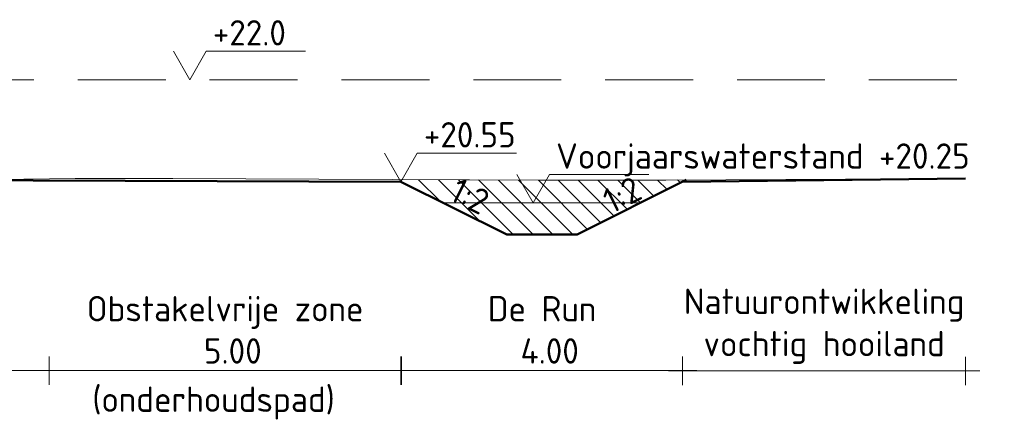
# Model space of a CAD drawing. Header units: metres. Extents: x 161377 to 162521, y 378914 to 379231.
# Tile 4 of 77: x 161411 to 161425, y 379100 to 379106. Entities that reach past the tile are written whole.
import ezdxf

# ---------------------------------------------------------------- set-up
doc = ezdxf.new("R2010")
doc.units = ezdxf.units.M
doc.linetypes.add('DASHED2', pattern=[0.375, 0.25, -0.125])
doc.linetypes.add('HIDDEN', pattern=[9.525, 6.35, -3.175])
for name, color, linetype, lineweight in [('B-WE-GR-MAAIVELD-GD', 253, 'Continuous', 18), ('N-GV-GW-CUNET-WERK-A', 92, 'Continuous', 18), ('N-XX-GW-WATERGANG-GD', 90, 'Continuous', 50), ('X-XX-AL-HULPLIJN-O', 7, 'Continuous', 18), ('X-XX-AL-M', 7, 'Continuous', 18), ('X-XX-AL-NAP-M', 7, 'Continuous', 18)]:
    doc.layers.add(name, color=color, linetype=linetype, lineweight=lineweight)
doc.layers.add('waterspiegel', color=7, linetype='Continuous', lineweight=13, true_color=0x0544ff)
doc.styles.add('RH-NLCS-A', font='NLCS-ISO.ttf')
doc.dimstyles.new('RH-NLCS-IT-A$0', dxfattribs={"dimscale": 0, "dimtxt": 2.5, "dimasz": 2.5, "dimexe": 1, "dimexo": 5, "dimgap": 0.5, "dimtad": 1, "dimzin": 1, "dimdsep": 46, "dimtxsty": 'RH-NLCS-A', "dimcen": 2.5, "dimdle": 1, "dimclrd": 256, "dimclre": 8, "dimclrt": 256, "dimadec": 0, "dimazin": 0, "dimtfac": 1, "dimtmove": 0, "dimatfit": 3, "dimfxl": 1, "dimfxlon": 1, "dimlwd": -1, "dimlwe": 13, "dimarcsym": 1})

# ---------------------------------------------------------------- blocks, each defined once
blk = doc.blocks.new('Peilmaat')
blk.add_lwpolyline([(-0.1617, 0.28), (0, 0), (0.1617, 0.28), (1.1425, 0.28)])
at = {"style": 'RH-NLCS-A'}
blk.add_attdef('NAP', (0.2266, 0.3375), '', height=0.25, dxfattribs=at)
blk = doc.blocks.new('*D239')
at = {"layer": 'Defpoints', "color": 0, "transparency": 16777216}
for p in [(161386.996, 379103.626), (161410.966, 379103.542), (161410.966, 379100.844)]:
    blk.add_point(p, dxfattribs=at)
at = {"layer": 'X-XX-AL-M', "color": 8, "linetype": 'HIDDEN', "lineweight": 13, "transparency": 16777216}
for p, q in [((161386.996, 379101.044), (161386.996, 379100.644)), ((161410.966, 379101.044), (161410.966, 379100.644))]:
    blk.add_line(p, q, dxfattribs=at)
at = {"layer": 'X-XX-AL-M', "transparency": 16777216}
blk.add_line((161386.796, 379100.844), (161411.166, 379100.844), dxfattribs=at)
at = {"layer": 'X-XX-AL-M', "transparency": 16777216, "insert": (161399.359, 379101.178), "char_height": 0.36, "attachment_point": 5, "style": 'RH-NLCS-A'}
blk.add_mtext('Te ontwikkelen beekbegeleidend bos', dxfattribs=at)
blk = doc.blocks.new('_None')
blk = doc.blocks.new('*D240')
at = {"layer": 'Defpoints', "color": 0, "transparency": 16777216}
for p in [(161410.966, 379103.542), (161415.966, 379103.526), (161415.966, 379100.844)]:
    blk.add_point(p, dxfattribs=at)
at = {"layer": 'X-XX-AL-M', "color": 8, "linetype": 'HIDDEN', "lineweight": 13, "transparency": 16777216}
for p, q in [((161410.966, 379101.044), (161410.966, 379100.644)), ((161415.966, 379101.044), (161415.966, 379100.644))]:
    blk.add_line(p, q, dxfattribs=at)
at = {"layer": 'X-XX-AL-M', "transparency": 16777216}
blk.add_line((161410.766, 379100.844), (161416.166, 379100.844), dxfattribs=at)
at = {"layer": 'X-XX-AL-M', "transparency": 16777216, "insert": (161413.466, 379101.424), "char_height": 0.36, "attachment_point": 5, "style": 'RH-NLCS-A'}
blk.add_mtext('Obstakelvrije zone \\P 5.00', dxfattribs=at)
blk = doc.blocks.new('*D241')
at = {"layer": 'Defpoints', "color": 0, "transparency": 16777216}
for p in [(161415.972, 379103.526), (161419.972, 379103.526), (161419.972, 379100.844)]:
    blk.add_point(p, dxfattribs=at)
at = {"layer": 'X-XX-AL-M', "color": 8, "linetype": 'HIDDEN', "lineweight": 13, "transparency": 16777216}
for p, q in [((161415.972, 379101.044), (161415.972, 379100.644)), ((161419.972, 379101.044), (161419.972, 379100.644))]:
    blk.add_line(p, q, dxfattribs=at)
at = {"layer": 'X-XX-AL-M', "transparency": 16777216}
blk.add_line((161415.772, 379100.844), (161420.172, 379100.844), dxfattribs=at)
at = {"layer": 'X-XX-AL-M', "transparency": 16777216, "insert": (161417.972, 379101.424), "char_height": 0.36, "attachment_point": 5, "style": 'RH-NLCS-A'}
blk.add_mtext('De Run\\P 4.00', dxfattribs=at)
blk = doc.blocks.new('*D242')
at = {"layer": 'Defpoints', "color": 0, "transparency": 16777216}
for p in [(161419.972, 379103.526), (161423.996, 379103.571), (161423.996, 379100.84)]:
    blk.add_point(p, dxfattribs=at)
at = {"layer": 'X-XX-AL-M', "color": 8, "linetype": 'HIDDEN', "lineweight": 13, "transparency": 16777216}
for p, q in [((161419.972, 379101.04), (161419.972, 379100.64)), ((161423.996, 379101.04), (161423.996, 379100.64))]:
    blk.add_line(p, q, dxfattribs=at)
at = {"layer": 'X-XX-AL-M', "transparency": 16777216}
blk.add_line((161419.772, 379100.84), (161424.196, 379100.84), dxfattribs=at)
at = {"layer": 'X-XX-AL-M', "transparency": 16777216, "insert": (161421.984, 379101.474), "char_height": 0.36, "attachment_point": 5, "style": 'RH-NLCS-A'}
blk.add_mtext('Natuurontwikkeling\\Pvochtig hooiland ', dxfattribs=at)

msp = doc.modelspace()

# ---------------------------------------------------------------- hatches: boundary and pattern name
at = {"layer": 'N-GV-GW-CUNET-WERK-A'}
h = msp.add_hatch(dxfattribs=at)
h.set_pattern_fill('AGW-WERK_ONTGRAVEN-SO', color=256, scale=0.2, pattern_type=2)
h.set_pattern_definition([(135, (0.40436, -17.09708), (-0.14142135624, -0.14142135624), [])])
h.paths.add_polyline_path([(161420.024, 379103.552), (161417.918, 379103.549), (161415.967, 379103.557), (161415.966, 379103.528), (161417.472, 379102.776), (161418.472, 379102.776)])

# ---------------------------------------------------------------- linework, layer by layer
at = {"layer": 'B-WE-GR-MAAIVELD-GD', "flags": 128}
msp.add_lwpolyline([(161386.996, 379103.626), (161388.697, 379103.651), (161393.026, 379103.736), (161394.147, 379103.651), (161398.026, 379102.526), (161403.326, 379102.376), (161405.472, 379103.499), (161411.335, 379103.574), (161411.695, 379103.574), (161412.723, 379103.571), (161417.918, 379103.549), (161419.734, 379103.551), (161423.996, 379103.571)], dxfattribs=at)
at = {"layer": 'N-XX-GW-WATERGANG-GD'}
msp.add_line((161419.972, 379103.526), (161423.996, 379103.571), dxfattribs=at)
for points in [[(161387.219, 379103.629), (161415.966, 379103.528)], [(161420.024, 379103.552), (161418.472, 379102.776), (161417.472, 379102.776), (161415.966, 379103.528)]]:
    msp.add_lwpolyline(points, dxfattribs=at)
at = {"layer": 'waterspiegel', "linetype": 'DASHED2', "ltscale": 5}
msp.add_line((161386.996, 379104.976), (161423.996, 379104.976), dxfattribs=at)
at = {"layer": 'waterspiegel'}
msp.add_line((161416.572, 379103.226), (161419.372, 379103.226), dxfattribs=at)
at = {"layer": 'X-XX-AL-HULPLIJN-O'}
msp.add_lwpolyline([(161420.024, 379103.552), (161417.918, 379103.549), (161415.967, 379103.557), (161415.966, 379103.528), (161417.472, 379102.776), (161418.472, 379102.776)], close=True, dxfattribs=at)

# ---------------------------------------------------------------- block references
at = {"layer": 'waterspiegel', "xscale": 1.44, "yscale": 1.44, "zscale": 1.44}
for p, values in [((161412.965, 379104.976), {'NAP': '+22.0'}), ((161417.846, 379103.226), {'NAP': 'Voorjaarswaterstand +20.25 '})]:
    msp.add_blockref('Peilmaat', p, dxfattribs=at).add_auto_attribs(values)
at = {"layer": 'X-XX-AL-NAP-M', "xscale": 1.44, "yscale": 1.44, "zscale": 1.44}
msp.add_blockref('Peilmaat', (161415.966, 379103.528), dxfattribs=at).add_auto_attribs({'NAP': '+20.55'})

# ---------------------------------------------------------------- texts
at = {"layer": 'X-XX-AL-M', "style": 'RH-NLCS-A'}
msp.add_text('(onderhoudspad)', height=0.36, dxfattribs=at).set_placement((161411.578, 379100.258))
at = {"layer": 'X-XX-AL-M', "char_height": 0.36, "width": 0.89861, "attachment_point": 1, "style": 'RH-NLCS-A'}
for insert, rotation in [((161418.798, 379103.386), 26.62), ((161416.795, 379103.6), 333.43)]:
    msp.add_mtext('1:2', dxfattribs=dict(at, insert=insert, rotation=rotation))

# ---------------------------------------------------------------- dimensions: what is measured, and where the dimension line sits
at = {"layer": 'X-XX-AL-M'}
for base, p1, p2, text, picture, middle in [((161410.966, 379100.844), (161386.996, 379103.626), (161410.966, 379103.542), 'Te ontwikkelen beekbegeleidend bos', '*D239', (161399.359, 379100.844)), ((161415.966, 379100.844), (161410.966, 379103.542), (161415.966, 379103.526), 'Obstakelvrije zone \\P <>', '*D240', (161413.466, 379100.844)), ((161419.972, 379100.844), (161415.972, 379103.526), (161419.972, 379103.526), 'De Run\\P <>', '*D241', (161417.972, 379100.844)), ((161423.996, 379100.84), (161419.972, 379103.526), (161423.996, 379103.571), 'Natuurontwikkeling\\Pvochtig hooiland ', '*D242', (161421.984, 379100.84))]:
    dim = msp.add_linear_dim(base=base, p1=p1, p2=p2, text=text, dimstyle='RH-NLCS-IT-A$0', override={"dimtxt": 1.8, "dimblk1": 'None', "dimblk2": 'None', "dimsah": 1}, dxfattribs=at)
    dim.commit()
    dim.dimension.update_dxf_attribs({"geometry": picture, "text_midpoint": middle, "dimtype": 160})

doc.saveas('drawing.dxf')
